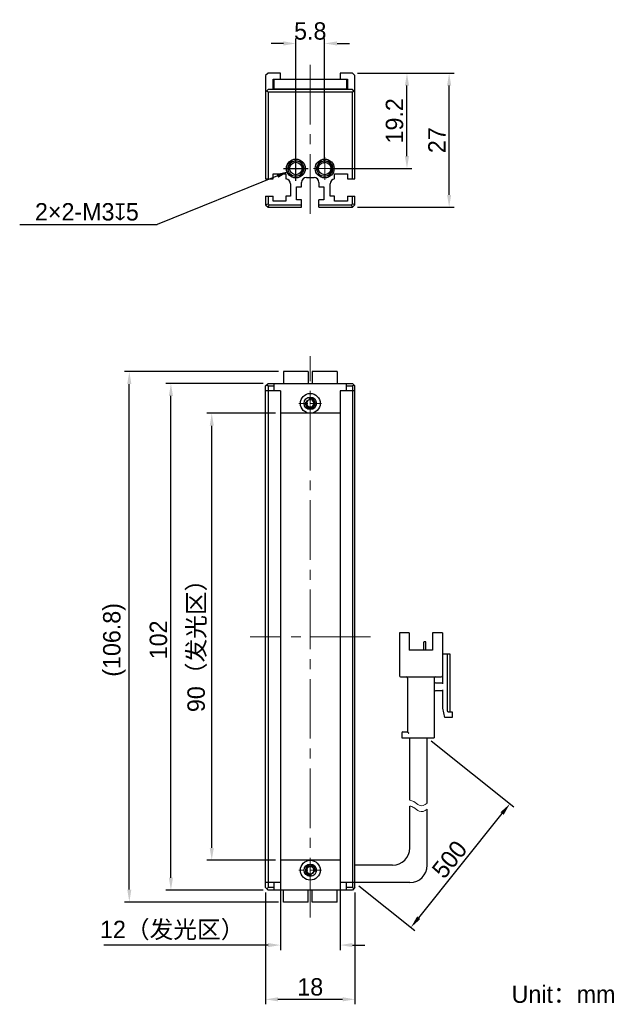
# Model space of a CAD drawing. Header units: millimetres. Extents: x 63 to 184, y 56 to 254.
import ezdxf

# ---------------------------------------------------------------- set-up
doc = ezdxf.new("R2010")
doc.units = ezdxf.units.MM
doc.header["$PDSIZE"] = -5
doc.linetypes.add('点画线', pattern=[18, 12, -2, 2, -2])
for name, color, linetype, lineweight in [('中心线层', 1, '点画线', 18), ('标注', 3, 'Continuous', 25), ('粗实线', 7, 'Continuous', 30), ('粗实线层', 7, 'Continuous', 35), ('细实线', 7, 'Continuous', 15)]:
    doc.layers.add(name, color=color, linetype=linetype, lineweight=lineweight)
doc.dimstyles.new('CST Standard', dxfattribs={"dimtxt": 3.5, "dimasz": 2.5, "dimexe": 1, "dimexo": 1, "dimgap": 0.6, "dimtad": 1, "dimtoh": 1, "dimdsep": 46, "dimtxsty": 'Standard', "dimcen": -2.5, "dimdle": 5, "dimadec": 0, "dimazin": 2, "dimtfac": 1, "dimtofl": 0, "dimtmove": 0, "dimatfit": 0, "dimfxl": 1, "dimtolj": 1, "dimarcsym": 0})

# ---------------------------------------------------------------- blocks, each defined once
blk = doc.blocks.new('*X1')
at = {"layer": 'Defpoints', "color": 0}
for p in [(129.63, 243.55), (140.6, 243.55), (124.03, 224.35)]:
    blk.add_point(p, dxfattribs=at)
at = {"layer": '标注', "color": 0, "linetype": 'Continuous', "lineweight": -2, "ltscale": 3}
for p, q in [((130.63, 243.55), (141.6, 243.55)), ((125.03, 224.35), (141.6, 224.35))]:
    blk.add_line(p, q, dxfattribs=at)
at = {"layer": '标注', "color": 9, "linetype": 'Continuous', "lineweight": -2, "ltscale": 3}
blk.add_line((140.6, 226.85), (140.6, 241.05), dxfattribs=at)
at = {"layer": '标注', "color": 9}
for points in [[(141.02, 241.05), (140.18, 241.05), (140.6, 243.55)], [(140.18, 226.85), (141.02, 226.85), (140.6, 224.35)]]:
    blk.add_solid(points, dxfattribs=at)
at = {"layer": '标注', "color": 7, "insert": (138.1, 233.95), "char_height": 3.5, "attachment_point": 5, "rotation": 90}
blk.add_mtext('\\A1;\\A1;{\\fFZLanTingHei-R-GBK|b0|i0|c134|p2;19.2}', dxfattribs=at)
blk = doc.blocks.new('*X2')
at = {"layer": 'Defpoints', "color": 0}
for p in [(124.03, 249.53), (118.23, 224.35), (124.03, 224.35)]:
    blk.add_point(p, dxfattribs=at)
at = {"layer": '标注', "color": 0, "linetype": 'Continuous', "lineweight": -2, "ltscale": 3}
for p, q in [((118.23, 225.35), (118.23, 250.53)), ((124.03, 225.35), (124.03, 250.53))]:
    blk.add_line(p, q, dxfattribs=at)
at = {"layer": '标注', "color": 9, "linetype": 'Continuous', "lineweight": -2, "ltscale": 3}
for p, q in [((115.73, 249.53), (113.23, 249.53)), ((126.53, 249.53), (129.03, 249.53))]:
    blk.add_line(p, q, dxfattribs=at)
at = {"layer": '标注', "color": 9}
for points in [[(115.73, 249.11), (115.73, 249.95), (118.23, 249.53)], [(126.53, 249.95), (126.53, 249.11), (124.03, 249.53)]]:
    blk.add_solid(points, dxfattribs=at)
at = {"layer": '标注', "color": 7, "insert": (121.13, 252.02), "char_height": 3.5, "attachment_point": 5}
blk.add_mtext('\\A1;\\A1;{\\fFZLanTingHei-R-GBK|b0|i0|c134|p2;5.8}', dxfattribs=at)
blk = doc.blocks.new('*X3')
at = {"layer": 'Defpoints', "color": 0}
for p in [(101.3, 175.06), (115.13, 175.06), (115.13, 85.06)]:
    blk.add_point(p, dxfattribs=at)
at = {"layer": '标注', "color": 0, "linetype": 'Continuous', "lineweight": -2, "ltscale": 3}
for p, q in [((114.13, 175.06), (100.3, 175.06)), ((114.13, 85.06), (100.3, 85.06))]:
    blk.add_line(p, q, dxfattribs=at)
at = {"layer": '标注', "color": 9, "linetype": 'Continuous', "lineweight": -2, "ltscale": 3}
blk.add_line((101.3, 87.56), (101.3, 172.56), dxfattribs=at)
at = {"layer": '标注', "color": 9}
for points in [[(101.72, 172.56), (100.89, 172.56), (101.3, 175.06)], [(100.89, 87.56), (101.72, 87.56), (101.3, 85.06)]]:
    blk.add_solid(points, dxfattribs=at)
at = {"layer": '标注', "color": 7, "insert": (98.38, 129.44), "char_height": 3.5, "attachment_point": 5, "rotation": 90}
blk.add_mtext('\\A1;\\A1;{\\fFZLanTingHei-R-GBK|b0|i0|c134|p2;90（发光区）}', dxfattribs=at)
blk = doc.blocks.new('*X4')
at = {"layer": 'Defpoints', "color": 0}
for p in [(93.08, 181.06), (112.63, 181.06), (112.63, 79.06)]:
    blk.add_point(p, dxfattribs=at)
at = {"layer": '标注', "color": 0, "linetype": 'Continuous', "lineweight": -2, "ltscale": 3}
for p, q in [((111.63, 181.06), (92.08, 181.06)), ((111.63, 79.06), (92.08, 79.06))]:
    blk.add_line(p, q, dxfattribs=at)
at = {"layer": '标注', "color": 9, "linetype": 'Continuous', "lineweight": -2, "ltscale": 3}
blk.add_line((93.08, 81.56), (93.08, 178.56), dxfattribs=at)
at = {"layer": '标注', "color": 9}
for points in [[(93.5, 178.56), (92.66, 178.56), (93.08, 181.06)], [(92.66, 81.56), (93.5, 81.56), (93.08, 79.06)]]:
    blk.add_solid(points, dxfattribs=at)
at = {"layer": '标注', "color": 7, "insert": (90.58, 129.44), "char_height": 3.5, "attachment_point": 5, "rotation": 90}
blk.add_mtext('\\A1;\\A1;{\\fFZLanTingHei-R-GBK|b0|i0|c134|p2;102}', dxfattribs=at)
blk = doc.blocks.new('*X5')
at = {"layer": 'Defpoints', "color": 0}
for p in [(115.13, 85.06), (127.13, 85.06), (115.13, 67.99)]:
    blk.add_point(p, dxfattribs=at)
at = {"layer": '标注', "color": 0, "linetype": 'Continuous', "lineweight": -2, "ltscale": 3}
for p, q in [((115.13, 84.06), (115.13, 66.99)), ((127.13, 84.06), (127.13, 66.99))]:
    blk.add_line(p, q, dxfattribs=at)
at = {"layer": '标注', "color": 9, "linetype": 'Continuous', "lineweight": -2, "ltscale": 3}
for p, q in [((112.63, 67.99), (79.56, 67.99)), ((129.63, 67.99), (132.13, 67.99))]:
    blk.add_line(p, q, dxfattribs=at)
at = {"layer": '标注', "color": 9}
for points in [[(112.63, 67.57), (112.63, 68.4), (115.13, 67.99)], [(129.63, 68.4), (129.63, 67.57), (127.13, 67.99)]]:
    blk.add_solid(points, dxfattribs=at)
at = {"layer": '标注', "color": 7, "insert": (93.35, 70.91), "char_height": 3.5, "attachment_point": 5}
blk.add_mtext('\\A1;\\A1;{\\fFZLanTingHei-R-GBK|b0|i0|c134|p2;12（发光区）}', dxfattribs=at)
blk = doc.blocks.new('*X6')
at = {"layer": 'Defpoints', "color": 0}
for p in [(112.13, 79.56), (130.13, 79.56), (112.13, 57.06)]:
    blk.add_point(p, dxfattribs=at)
at = {"layer": '标注', "color": 0, "linetype": 'Continuous', "lineweight": -2, "ltscale": 3}
for p, q in [((112.13, 78.56), (112.13, 56.06)), ((130.13, 78.56), (130.13, 56.06))]:
    blk.add_line(p, q, dxfattribs=at)
at = {"layer": '标注', "color": 9, "linetype": 'Continuous', "lineweight": -2, "ltscale": 3}
blk.add_line((127.63, 57.06), (114.63, 57.06), dxfattribs=at)
at = {"layer": '标注', "color": 9}
for points in [[(114.63, 57.48), (114.63, 56.65), (112.13, 57.06)], [(127.63, 56.65), (127.63, 57.48), (130.13, 57.06)]]:
    blk.add_solid(points, dxfattribs=at)
at = {"layer": '标注', "color": 7, "insert": (121.13, 59.55), "char_height": 3.5, "attachment_point": 5}
blk.add_mtext('\\A1;\\A1;{\\fFZLanTingHei-R-GBK|b0|i0|c134|p2;18}', dxfattribs=at)
blk = doc.blocks.new('*X7')
at = {"layer": 'Defpoints', "color": 0}
for p in [(84.71, 183.46), (115.73, 183.46), (115.73, 76.66)]:
    blk.add_point(p, dxfattribs=at)
at = {"layer": '标注', "color": 0, "linetype": 'Continuous', "lineweight": -2, "ltscale": 3}
for p, q in [((114.73, 183.46), (83.71, 183.46)), ((114.73, 76.66), (83.71, 76.66))]:
    blk.add_line(p, q, dxfattribs=at)
at = {"layer": '标注', "color": 9, "linetype": 'Continuous', "lineweight": -2, "ltscale": 3}
blk.add_line((84.71, 79.16), (84.71, 180.96), dxfattribs=at)
at = {"layer": '标注', "color": 9}
for points in [[(85.12, 180.96), (84.29, 180.96), (84.71, 183.46)], [(84.29, 79.16), (85.12, 79.16), (84.71, 76.66)]]:
    blk.add_solid(points, dxfattribs=at)
at = {"layer": '标注', "color": 7, "insert": (81.7, 129.44), "char_height": 3.5, "attachment_point": 5, "rotation": 90}
blk.add_mtext('\\A1;\\A1;{\\fFZLanTingHei-R-GBK|b0|i0|c134|p2;(106.8)}', dxfattribs=at)
blk = doc.blocks.new('*X8')
at = {"layer": 'Defpoints', "color": 0}
for p in [(119.63, 224.91), (116.84, 223.79)]:
    blk.add_point(p, dxfattribs=at)
at = {"layer": '标注', "color": 0, "linetype": 'Continuous', "ltscale": 3}
for p, q in [((118.23, 221.85), (118.23, 226.85)), ((115.73, 224.35), (120.73, 224.35))]:
    blk.add_line(p, q, dxfattribs=at)
at = {"layer": '标注', "color": 9, "linetype": 'Continuous', "lineweight": -2, "ltscale": 3}
for p in [(114.52, 222.86), (62.64, 213.11)]:
    blk.add_line(p, (90.3, 213.11), dxfattribs=at)
at = {"layer": '标注', "color": 9}
blk.add_solid([(114.68, 222.47), (114.37, 223.25), (116.84, 223.79)], dxfattribs=at)
at = {"layer": '标注', "color": 7, "insert": (76.17, 215.61), "char_height": 3.5, "attachment_point": 5}
blk.add_mtext('\\A1;\\A1;{\\fFZLanTingHei-R-GBK|b0|i0|c134|p2;2×2-M3\\fGDT|b1|i0|c0|p2;x\\fFZLanTingHei-R-GBK|b0|i0|c134|p2;5\\P}', dxfattribs=at)
blk = doc.blocks.new('*X9')
at = {"layer": 'Defpoints', "color": 0}
for p in [(144.69, 109.73), (161.31, 96.43), (130.13, 80.56)]:
    blk.add_point(p, dxfattribs=at)
at = {"layer": '标注', "color": 0, "linetype": 'Continuous', "lineweight": -2, "ltscale": 3}
for p, q in [((145.47, 109.1), (162.09, 95.81)), ((130.92, 79.94), (142.18, 70.92))]:
    blk.add_line(p, q, dxfattribs=at)
at = {"layer": '标注', "color": 9, "linetype": 'Continuous', "lineweight": -2, "ltscale": 3}
blk.add_line((142.96, 73.5), (159.75, 94.48), dxfattribs=at)
at = {"layer": '标注', "color": 9}
for points in [[(160.07, 94.22), (159.42, 94.74), (161.31, 96.43)], [(142.64, 73.76), (143.29, 73.24), (141.4, 71.55)]]:
    blk.add_solid(points, dxfattribs=at)
at = {"layer": '标注', "color": 7, "insert": (149.17, 85.24), "char_height": 3.5, "attachment_point": 5, "rotation": 51.3402}
blk.add_mtext('\\A1;{\\fFZLanTingHei-R-GBK|b0|i0|c134|p2;500}', dxfattribs=at)
blk = doc.blocks.new('*X10')
at = {"layer": 'Defpoints', "color": 0}
for p in [(129.63, 243.55), (149.09, 243.55), (129.63, 216.55)]:
    blk.add_point(p, dxfattribs=at)
at = {"layer": '标注', "color": 0, "linetype": 'Continuous', "lineweight": -2, "ltscale": 3}
for p, q in [((130.63, 243.55), (150.09, 243.55)), ((130.63, 216.55), (150.09, 216.55))]:
    blk.add_line(p, q, dxfattribs=at)
at = {"layer": '标注', "color": 9, "linetype": 'Continuous', "lineweight": -2, "ltscale": 3}
blk.add_line((149.09, 219.05), (149.09, 241.05), dxfattribs=at)
at = {"layer": '标注', "color": 9}
for points in [[(149.5, 241.05), (148.67, 241.05), (149.09, 243.55)], [(148.67, 219.05), (149.5, 219.05), (149.09, 216.55)]]:
    blk.add_solid(points, dxfattribs=at)
at = {"layer": '标注', "color": 7, "insert": (146.62, 230.05), "char_height": 3.5, "attachment_point": 5, "rotation": 90}
blk.add_mtext('\\A1;\\A1;{\\fFZLanTingHei-R-GBK|b0|i0|c134|p2;27}', dxfattribs=at)

msp = doc.modelspace()

# ---------------------------------------------------------------- linework, layer by layer
at = {"layer": '中心线层', "color": 0}
for p, q in [((121.134, 245.239), (121.134, 214.174)), ((118.234, 222.072), (118.234, 226.637)), ((124.034, 222.072), (124.034, 226.637)), ((120.517, 224.354), (115.952, 224.354)), ((120.517, 224.354), (116.784, 224.354)), ((126.317, 224.354), (121.752, 224.354)), ((126.317, 224.354), (122.584, 224.354)), ((121.134, 73.561), (121.134, 186.561)), ((133.254, 130.061), (109.014, 130.061))]:
    msp.add_line(p, q, dxfattribs=at)
at = {"layer": '中心线层', "color": 0, "ltscale": 0.2}
for p, q in [((121.134, 179.343), (121.134, 175.611)), ((123.417, 177.061), (118.852, 177.061)), ((121.134, 85.343), (121.134, 81.611)), ((123.417, 83.061), (118.852, 83.061))]:
    msp.add_line(p, q, dxfattribs=at)
at = {"layer": '中心线层', "color": 0, "ltscale": 0.05}
for p, q in [((121.134, 179.343), (121.134, 174.778)), ((121.134, 85.343), (121.134, 80.778))]:
    msp.add_line(p, q, dxfattribs=at)
at = {"layer": '粗实线', "color": 0, "ltscale": 3}
for p, q in [((112.634, 243.554), (112.134, 243.054)), ((112.134, 243.054), (112.134, 222.254)), ((115.134, 243.554), (112.634, 243.554)), ((113.634, 240.251), (113.634, 242.354)), ((113.634, 242.354), (128.634, 242.354)), ((113.834, 240.353), (113.834, 242.354)), ((115.134, 242.354), (115.134, 243.554)), ((127.134, 243.554), (127.134, 242.354)), ((129.634, 243.554), (127.134, 243.554)), ((128.434, 242.354), (128.434, 240.351)), ((128.634, 242.354), (128.634, 240.251)), ((130.134, 243.054), (129.634, 243.554)), ((130.134, 222.254), (130.134, 243.054)), ((112.634, 240.253), (112.134, 239.753)), ((112.384, 240.003), (112.634, 239.753)), ((129.634, 240.251), (112.634, 240.253)), ((128.434, 240.351), (113.834, 240.353)), ((130.134, 239.751), (129.634, 240.251)), ((129.884, 240.001), (129.634, 239.751)), ((112.634, 239.753), (112.634, 222.254)), ((129.634, 239.751), (112.634, 239.753)), ((129.634, 222.254), (129.634, 239.751)), ((112.134, 222.254), (113.634, 222.254)), ((113.634, 222.254), (113.634, 223.254)), ((113.634, 223.254), (116.234, 223.254)), ((116.234, 223.254), (116.234, 222.254)), ((120.384, 222.554), (121.884, 222.554)), ((126.034, 223.254), (128.634, 223.254)), ((126.034, 222.254), (126.034, 223.254)), ((128.634, 223.254), (128.634, 222.254)), ((128.634, 222.254), (130.134, 222.254)), ((117.134, 221.259), (117.134, 218.754)), ((118.384, 220.654), (119.384, 220.654)), ((118.384, 218.054), (118.384, 220.654)), ((119.384, 220.654), (119.384, 221.554)), ((122.884, 221.554), (122.884, 220.654)), ((122.884, 220.654), (123.884, 220.654)), ((123.884, 220.654), (123.884, 218.054)), ((125.134, 218.754), (125.134, 221.259)), ((112.134, 218.754), (113.634, 218.754)), ((112.134, 218.754), (112.134, 217.054)), ((112.634, 218.754), (112.634, 217.261)), ((113.634, 217.754), (113.634, 218.754)), ((117.134, 218.754), (116.234, 218.754)), ((116.234, 218.754), (116.234, 217.754)), ((126.034, 218.754), (125.134, 218.754)), ((126.034, 217.754), (126.034, 218.754)), ((128.634, 218.754), (130.134, 218.754)), ((128.634, 218.754), (128.634, 217.754)), ((129.634, 217.261), (129.634, 218.754)), ((130.134, 217.054), (130.134, 218.754)), ((112.134, 217.054), (112.634, 217.261)), ((112.134, 217.054), (112.634, 216.554)), ((112.634, 217.261), (112.841, 217.054)), ((112.634, 216.554), (112.841, 217.054)), ((112.634, 216.554), (119.384, 216.554)), ((112.841, 217.054), (119.384, 217.054)), ((116.234, 217.754), (113.634, 217.754)), ((119.384, 218.054), (118.384, 218.054)), ((119.384, 216.554), (119.384, 218.054)), ((123.884, 218.054), (122.884, 218.054)), ((122.884, 216.554), (122.884, 218.054)), ((122.884, 217.054), (129.427, 217.054)), ((122.884, 216.554), (129.634, 216.554)), ((128.634, 217.754), (126.034, 217.754)), ((129.427, 217.054), (129.634, 217.261)), ((129.634, 216.554), (129.427, 217.054)), ((130.134, 217.054), (129.634, 217.261)), ((129.634, 216.554), (130.134, 217.054)), ((115.734, 183.461), (115.734, 181.061)), ((120.734, 183.461), (115.734, 183.461)), ((120.734, 183.461), (120.734, 181.061)), ((121.534, 183.461), (121.534, 181.061)), ((126.534, 183.461), (121.534, 183.461)), ((126.534, 183.461), (126.534, 181.061)), ((112.134, 180.561), (112.634, 181.061)), ((112.384, 180.811), (112.634, 180.561)), ((112.634, 181.061), (129.634, 181.061)), ((112.634, 180.561), (113.834, 180.561)), ((113.834, 179.561), (113.834, 181.061)), ((128.434, 179.561), (128.434, 181.061)), ((128.434, 180.561), (129.634, 180.561)), ((130.134, 180.561), (129.634, 181.061)), ((129.634, 180.561), (129.884, 180.811)), ((129.634, 180.561), (129.634, 79.561)), ((130.134, 79.561), (130.134, 180.561)), ((115.134, 179.561), (112.134, 179.561)), ((127.134, 179.561), (127.134, 80.561)), ((130.134, 179.561), (127.134, 179.561)), ((127.134, 175.061), (115.134, 175.061)), ((141.073, 130.844), (139.09, 130.844)), ((139.09, 130.844), (139.09, 122.211)), ((141.073, 130.844), (141.073, 127.344)), ((143.989, 127.344), (143.989, 128.954)), ((144.281, 129.071), (144.106, 129.071)), ((144.398, 127.344), (144.398, 128.954)), ((147.723, 130.844), (145.74, 130.844)), ((145.74, 130.844), (145.74, 127.344)), ((147.723, 130.844), (147.723, 122.211)), ((145.74, 127.344), (141.073, 127.344)), ((147.723, 126.644), (149.24, 126.644)), ((147.84, 125.244), (147.723, 125.244)), ((147.84, 120.577), (147.84, 126.644)), ((148.656, 126.644), (148.656, 115.211)), ((149.24, 126.644), (149.24, 114.977)), ((139.323, 121.977), (147.49, 121.977)), ((140.723, 121.744), (140.723, 110.894)), ((146.09, 121.744), (146.09, 109.727)), ((146.323, 120.811), (147.84, 120.811)), ((147.84, 119.177), (146.323, 119.177)), ((147.84, 115.677), (147.84, 119.411)), ((148.19, 113.811), (147.84, 115.677)), ((149.706, 113.811), (148.19, 113.811)), ((148.89, 114.977), (149.706, 114.977)), ((149.706, 114.977), (149.706, 113.811)), ((139.556, 110.661), (139.556, 109.727)), ((139.79, 110.894), (140.723, 110.894)), ((141.19, 97.173), (141.19, 109.727)), ((144.69, 96.535), (144.69, 109.727)), ((141.19, 87.561), (141.19, 95.976)), ((144.69, 84.061), (144.69, 95.337)), ((127.134, 85.061), (115.134, 85.061)), ((137.69, 84.061), (130.134, 84.061)), ((115.134, 80.561), (112.134, 80.561)), ((112.634, 79.061), (112.134, 79.561)), ((112.634, 79.561), (112.384, 79.311)), ((113.834, 79.561), (112.634, 79.561)), ((113.834, 79.061), (113.834, 80.561)), ((130.134, 80.561), (127.134, 80.561)), ((128.434, 79.061), (128.434, 80.561)), ((129.634, 79.561), (128.434, 79.561)), ((130.134, 79.561), (129.634, 79.061)), ((129.884, 79.311), (129.634, 79.561)), ((141.19, 80.561), (130.134, 80.561)), ((129.634, 79.061), (112.634, 79.061)), ((115.734, 76.661), (115.734, 79.061)), ((120.734, 76.661), (120.734, 79.061)), ((121.534, 76.661), (121.534, 79.061)), ((126.534, 76.661), (126.534, 79.061)), ((120.734, 76.661), (115.734, 76.661)), ((126.534, 76.661), (121.534, 76.661))]:
    msp.add_line(p, q, dxfattribs=at)
at = {"layer": '粗实线', "color": 0, "linetype": 'Continuous'}
for p, q in [((112.134, 79.561), (112.134, 180.561)), ((112.634, 180.561), (112.634, 79.561)), ((115.134, 179.561), (115.134, 80.561))]:
    msp.add_line(p, q, dxfattribs=at)
at = {"layer": '粗实线', "color": 0}
msp.add_line((139.556, 109.727), (146.09, 109.727), dxfattribs=at)
at = {"layer": '粗实线', "color": 0, "ltscale": 3}
for centre, radius in [((118.234, 224.354), 1.9), ((124.034, 224.354), 1.9), ((118.234, 224.354), 1.6), ((118.234, 224.354), 1.25), ((124.034, 224.354), 1.6), ((124.034, 224.354), 1.25), ((121.135, 177.061), 2), ((121.134, 177.061), 1.25), ((121.134, 177.061), 0.8), ((121.134, 83.061), 2), ((121.134, 83.061), 1.25), ((121.134, 83.061), 0.8)]:
    msp.add_circle(centre, radius, dxfattribs=at)
for centre, radius, start, end in [((118.234, 224.354), 1.5, 255, 195), ((124.034, 224.354), 1.5, 255, 195), ((116.134, 221.259), 1, 0, 84.26083), ((120.384, 221.554), 1, 90, 180), ((121.884, 221.554), 1, 0, 90), ((126.134, 221.259), 1, 95.73917, 180), ((121.134, 177.061), 1, 165, 105), ((121.135, 177.061), 0.733, 25.93215, 154.21767), ((121.135, 177.061), 0.733, 205.78233, 334.06785), ((144.106, 128.954), 0.117, 90, 180), ((144.281, 128.954), 0.117, 0, 90), ((139.323, 122.211), 0.233, 180, 270), ((140.49, 121.744), 0.233, 0, 90), ((146.323, 121.744), 0.233, 90, 180), ((146.323, 121.044), 0.233, 180, 270), ((147.49, 122.211), 0.233, 270, 360), ((146.323, 118.944), 0.233, 90, 180), ((148.89, 115.211), 0.233, 180, 270), ((139.79, 110.661), 0.233, 90, 180), ((137.69, 87.561), 3.5, 270, 360), ((121.134, 83.061), 1, 345, 285), ((121.134, 83.061), 0.733, 25.78233, 154.06785), ((141.19, 84.061), 3.5, 270, 360), ((121.134, 83.061), 0.733, 205.93215, 334.21767)]:
    msp.add_arc(centre, radius, start, end, dxfattribs=at)
at = {"layer": '粗实线', "color": 0, "linetype": 'Continuous'}
for points, knots in [([(120.474, 177.38), (120.451, 177.331), (120.418, 177.225), (120.409, 177.115), (120.409, 177.061)], [0, 0, 0, 0, 488.0180169, 976.5035333, 976.5035333, 976.5035333, 976.5035333]), ([(120.409, 177.061), (120.409, 177.006), (120.418, 176.897), (120.451, 176.791), (120.474, 176.742)], [0, 0, 0, 0, 487.7005748, 974.9413882, 974.9413882, 974.9413882, 974.9413882]), ([(121.861, 177.061), (121.861, 177.116), (121.851, 177.226), (121.818, 177.332), (121.794, 177.382)], [0, 0, 0, 0, 489.5145435, 978.5573153, 978.5573153, 978.5573153, 978.5573153]), ([(121.794, 176.74), (121.818, 176.789), (121.851, 176.896), (121.861, 177.006), (121.861, 177.061)], [0, 0, 0, 0, 488.2602707, 976.9988876, 976.9988876, 976.9988876, 976.9988876]), ([(121.86, 83.061), (121.86, 83.115), (121.85, 83.225), (121.818, 83.331), (121.794, 83.38)], [0, 0, 0, 0, 336.1135818, 671.910305, 671.910305, 671.910305, 671.910305]), ([(120.408, 83.061), (120.408, 83.006), (120.418, 82.896), (120.45, 82.789), (120.474, 82.74)], [0, 0, 0, 0, 332.4808782, 664.6413265, 664.6413265, 664.6413265, 664.6413265])]:
    msp.add_open_spline(points, degree=3, knots=knots, dxfattribs=at)
at = {"layer": '粗实线', "color": 0, "ltscale": 3}
for points, knots in [([(140.723, 110.894), (140.726, 110.891), (140.737, 110.88), (140.759, 110.858), (140.79, 110.827), (140.828, 110.789), (140.87, 110.747), (140.913, 110.704), (140.942, 110.675), (140.956, 110.661)], [0, 0, 0, 0, 93.6392552, 331.7917191, 662.8827234, 1053.3861903, 1479.8979183, 1922.781937, 2362.5430117, 2362.5430117, 2362.5430117, 2362.5430117]), ([(120.474, 83.382), (120.45, 83.332), (120.418, 83.226), (120.408, 83.116), (120.408, 83.061)], [0, 0, 0, 0, 332.4004649, 665.1265809, 665.1265809, 665.1265809, 665.1265809]), ([(121.794, 82.742), (121.818, 82.791), (121.85, 82.897), (121.86, 83.006), (121.86, 83.061)], [0, 0, 0, 0, 335.5624499, 671.4463537, 671.4463537, 671.4463537, 671.4463537])]:
    msp.add_open_spline(points, degree=3, knots=knots, dxfattribs=at)
at = {"layer": '细实线', "color": 0, "ltscale": 3}
for points, knots in [([(141.19, 97.173), (141.468, 97.13), (142.108, 96.898), (143.21, 95.784), (144.131, 96.136), (144.69, 96.535)], [0, 0, 0, 0, 252.9900478, 596.0440319, 1099.3302244, 1099.3302244, 1099.3302244, 1099.3302244]), ([(141.19, 95.976), (141.468, 95.933), (142.108, 95.7), (143.21, 94.587), (144.131, 94.939), (144.69, 95.337)], [0, 0, 0, 0, 252.5702734, 595.0550443, 1097.5061577, 1097.5061577, 1097.5061577, 1097.5061577])]:
    msp.add_open_spline(points, degree=3, knots=knots, dxfattribs=at)

# ---------------------------------------------------------------- texts
at = {"layer": '粗实线层', "color": 0, "insert": (161.664, 59.849), "char_height": 3.5, "width": 48.7408, "attachment_point": 1}
msp.add_mtext('{\\fFZLanTingHei-R-GBK|b0|i0|c134|p2;Unit：mm}', dxfattribs=at)

# ---------------------------------------------------------------- dimensions: what is measured, and where the dimension line sits
at = {"layer": '标注', "color": 0, "ltscale": 3}
for base, p1, p2, angle, text, override, picture, middle in [((124.034, 249.531), (118.234, 224.354), (124.034, 224.354), 0, '\\A1;{\\fFZLanTingHei-R-GBK|b0|i0|c134|p2;<>}', {"dimtxsty": 'Standard', "dimsah": 1, "dimclrd": 9, "dimclrt": 7, "dimtzin": 8}, '*X2', (121.134, 249.531)), ((84.708, 183.461), (115.734, 76.661), (115.734, 183.461), 90, '\\A1;{\\fFZLanTingHei-R-GBK|b0|i0|c134|p2;<>}', {"dimpost": '(<>)', "dimtxsty": 'Standard', "dimsah": 1, "dimclrd": 9, "dimclrt": 7, "dimtzin": 8}, '*X7', (84.708, 129.44)), ((93.08, 181.061), (112.634, 79.061), (112.634, 181.061), 90, '\\A1;{\\fFZLanTingHei-R-GBK|b0|i0|c134|p2;<>}', {"dimtxsty": 'Standard', "dimsah": 1, "dimclrd": 9, "dimclrt": 7, "dimtzin": 8}, '*X4', (93.08, 129.44)), ((101.302, 175.061), (115.134, 85.061), (115.134, 175.061), 90, '\\A1;{\\fFZLanTingHei-R-GBK|b0|i0|c134|p2;<>}', {"dimpost": '（发光区）', "dimtxsty": 'Standard', "dimsah": 1, "dimclrd": 9, "dimclrt": 7, "dimtzin": 8}, '*X3', (101.302, 129.44)), ((161.31, 96.431), (130.134, 80.561), (144.69, 109.727), 51.34019, '{\\fFZLanTingHei-R-GBK|b0|i0|c134|p2;500}', {"dimtxsty": 'Standard', "dimsah": 1, "dimclrd": 9, "dimclrt": 7, "dimtzin": 0}, '*X9', (151.111, 83.682))]:
    dim = msp.add_linear_dim(base=base, p1=p1, p2=p2, angle=angle, text=text, dimstyle='CST Standard', override=override, dxfattribs=at)
    dim.commit()
    dim.dimension.update_dxf_attribs({"geometry": picture, "text_midpoint": middle, "dimtype": 160})
for base, p1, picture, middle in [((140.6, 243.554), (124.034, 224.354), '*X1', (138.103, 233.954)), ((149.087, 243.554), (129.634, 216.554), '*X10', (146.617, 230.054))]:
    dim = msp.add_linear_dim(base=base, p1=p1, p2=(129.634, 243.554), angle=90, text='\\A1;{\\fFZLanTingHei-R-GBK|b0|i0|c134|p2;<>}', dimstyle='CST Standard', override={"dimtxsty": 'Standard', "dimsah": 1, "dimclrd": 9, "dimclrt": 7, "dimtzin": 8}, dxfattribs=at)
    dim.commit()
    dim.dimension.update_dxf_attribs({"geometry": picture, "text_midpoint": middle})
dim = msp.add_diameter_dim_2p(p1=(119.626, 224.914), p2=(116.843, 223.794), text='\\A1;{\\fFZLanTingHei-R-GBK|b0|i0|c134|p2;2×2-M3\\fGDT|b1|i0|c0|p2;x\\fFZLanTingHei-R-GBK|b0|i0|c134|p2;5\\P}', dimstyle='CST Standard', override={"dimpost": '2×2-M<>{\\fcxgdtshp;b}5\\X(此处端板螺丝可根据需要拆装)', "dimtxsty": 'Standard', "dimsah": 1, "dimclrd": 9, "dimclrt": 7, "dimtzin": 8}, dxfattribs=at)
dim.commit()
dim.dimension.update_dxf_attribs({"geometry": '*X8', "text_midpoint": (76.172, 213.11), "dimtype": 163})
dim = msp.add_linear_dim(base=(115.134, 67.988), p1=(127.134, 85.061), p2=(115.134, 85.061), text='\\A1;{\\fFZLanTingHei-R-GBK|b0|i0|c134|p2;<>}', dimstyle='CST Standard', override={"dimpost": '（发光区）', "dimtxsty": 'Standard', "dimsah": 1, "dimclrd": 9, "dimclrt": 7, "dimtzin": 8}, dxfattribs=at)
dim.commit()
dim.dimension.update_dxf_attribs({"geometry": '*X5', "text_midpoint": (93.347, 67.988), "dimtype": 160})
dim = msp.add_linear_dim(base=(112.134, 57.063), p1=(130.134, 79.561), p2=(112.134, 79.561), text='\\A1;{\\fFZLanTingHei-R-GBK|b0|i0|c134|p2;<>}', dimstyle='CST Standard', override={"dimtxsty": 'Standard', "dimsah": 1, "dimclrd": 9, "dimclrt": 7, "dimtzin": 8}, dxfattribs=at)
dim.commit()
dim.dimension.update_dxf_attribs({"geometry": '*X6', "text_midpoint": (121.134, 59.55)})

doc.saveas('drawing.dxf')
